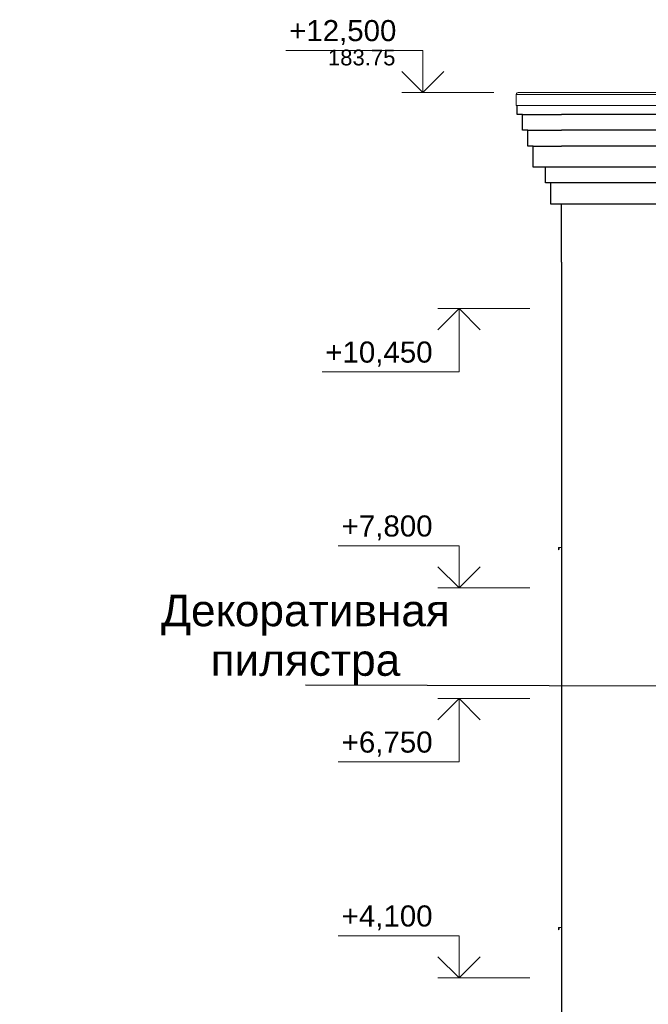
# Model space of a CAD drawing. Header units: millimetres. Extents: x -15683 to 202647, y -7448 to 20513.
# Tile 97 of 114: x 185530 to 191495, y 352 to 9694. Entities that reach past the tile are written whole.
import ezdxf
from ezdxf.enums import TextEntityAlignment as Align

# ---------------------------------------------------------------- set-up
doc = ezdxf.new("R2010")
doc.units = ezdxf.units.MM
doc.header["$MEASUREMENT"] = 0
for name, color, linetype in [('1 Молдинги', 7, 'Continuous'), ('Конструктив - Стены Несущие', 7, 'Continuous'), ('Новый_1_Конструктив-парапет', 7, 'Continuous'), ('Новый_Окна Archicad', 7, 'Continuous'), ('Размер - Отметка Уровня', 7, 'Continuous'), ('Фартук парапета', 7, 'Continuous')]:
    doc.layers.add(name, color=color, linetype=linetype)
for name, color, linetype, lineweight in [('1 Молдинги_Ном._пера__21', 7, 'Continuous', 30), ('Конструктив - Стены Несущие_Ном._пера__21', 7, 'Continuous', 30), ('Новый_1_Конструктив-парапет_Ном._пера__21', 7, 'Continuous', 30), ('Новый_Аннотация - Выносная Надпись.Фасад фрагмент_Ном._пера__1', 7, 'Continuous', 15), ('Новый_Окна Archicad_Ном._пера__1', 7, 'Continuous', 15), ('Размер - Отметка Уровня_Ном._пера__120', 7, 'Continuous', 5), ('Фартук парапета_Ном._пера__1', 7, 'Continuous', 15)]:
    doc.layers.add(name, color=color, linetype=linetype, lineweight=lineweight)
doc.styles.add('СГЕНЕРИР_СТИЛЬ_1', font='arial.ttf')
doc.dimstyles.new('СГЕНЕРИР_СТИЛЬ__2', dxfattribs={"dimtxt": 0.18, "dimasz": 182.4, "dimexe": 0.18, "dimexo": 0.0625, "dimgap": 0, "dimtad": 0, "dimtih": 1, "dimtoh": 1, "dimdec": 4, "dimzin": 0, "dimdsep": 46, "dimcen": 0.09, "dimadec": 0, "dimazin": 0, "dimtfac": 1, "dimtdec": 4, "dimtmove": 0, "dimatfit": 3, "dimldrblk": 'ARROWHEAD_11', "dimfxl": 1, "dimtolj": 1, "dimtzin": 0, "dimarcsym": 0})

# ---------------------------------------------------------------- blocks, each defined once
blk = doc.blocks.new('Элемент Разреза_477_4', base_point=(227496, -3497.6))
at = {"layer": 'Конструктив - Стены Несущие_Ном._пера__21', "color": 7, "linetype": 'Continuous', "lineweight": 30}
for p, q in [((190671.7, 352.4), (190671.7, -3117.6)), ((192171.7, -3117.6), (192171.7, 352.4)), ((191221.7, -3897.6), (191221.7, -3916.3)), ((191221.7, -3916.3), (192171.7, -3916.3)), ((192171.7, -3916.3), (192171.7, -3897.6))]:
    blk.add_line(p, q, dxfattribs=at)
blk = doc.blocks.new('Элемент Разреза_478_4', base_point=(227496, -3497.6))
at = {"layer": 'Конструктив - Стены Несущие_Ном._пера__21', "color": 7, "linetype": 'Continuous', "lineweight": 30}
for p, q in [((190671.7, 4052.4), (190671.7, 352.4)), ((192171.7, 352.4), (192171.7, 4052.4))]:
    blk.add_line(p, q, dxfattribs=at)
blk = doc.blocks.new('Элемент Разреза_481_4', base_point=(227496, -3497.6))
at = {"layer": 'Конструктив - Стены Несущие_Ном._пера__21', "color": 7, "linetype": 'Continuous', "lineweight": 30}
for p, q in [((190671.7, 7392.4), (190671.7, 4052.4)), ((192171.7, 4052.4), (192171.7, 7126.3))]:
    blk.add_line(p, q, dxfattribs=at)
blk = doc.blocks.new('Элемент Разреза_483_4', base_point=(227496, -3497.6))
at = {"layer": 'Новый_1_Конструктив-парапет_Ном._пера__21', "color": 7, "linetype": 'Continuous', "lineweight": 30}
blk.add_line((190671.7, 7392.4), (190671.7, 7944.9), dxfattribs=at)
blk = doc.blocks.new('Элемент Разреза_634_4', base_point=(227496, -3497.6))
at = {"layer": 'Новый_Окна Archicad_Ном._пера__1', "color": 7, "linetype": 'Continuous', "lineweight": 15}
for p, q in [((190671.7, 1082.4), (190641.7, 1080.5)), ((190641.7, 1080.5), (190641.7, 1060.5)), ((190641.7, 1060.5), (190651.7, 1070.5))]:
    blk.add_line(p, q, dxfattribs=at)
blk = doc.blocks.new('Элемент Разреза_635_4', base_point=(227496, -3497.6))
at = {"layer": 'Новый_Окна Archicad_Ном._пера__1', "color": 7, "linetype": 'Continuous', "lineweight": 15}
for p, q in [((190671.7, 4687.4), (190641.7, 4685.5)), ((190641.7, 4685.5), (190641.7, 4665.5)), ((190641.7, 4665.5), (190651.7, 4675.5))]:
    blk.add_line(p, q, dxfattribs=at)
blk = doc.blocks.new('Элемент Разреза_639_4', base_point=(227496, -3497.6))
at = {"layer": 'Фартук парапета_Ном._пера__1', "color": 7, "linetype": 'Continuous', "lineweight": 15}
for p, q in [((190244.3, 8993.9), (190241.7, 8984.9)), ((190241.7, 8984.9), (190241.7, 8879.5)), ((190241.7, 8984.9), (196871.7, 8984.9)), ((190251.1, 9000.3), (190244.3, 8993.9)), ((190260.2, 9002.3), (190251.1, 9000.3)), ((196871.7, 9002.3), (190260.2, 9002.3)), ((190241.7, 8879.5), (197011.8, 8879.5))]:
    blk.add_line(p, q, dxfattribs=at)
blk = doc.blocks.new('Элемент Разреза_640_4', base_point=(227496, -3497.6))
at = {"layer": 'Фартук парапета_Ном._пера__1', "color": 7, "linetype": 'Continuous', "lineweight": 15}
for p, q in [((190241.7, 8984.9), (190241.7, 8984.9)), ((190244.3, 8994), (190244.2, 8993.9)), ((190251.1, 9000.4), (190244.3, 8994)), ((190260.2, 9002.3), (190251.1, 9000.4)), ((190261.5, 9002.3), (190260.2, 9002.3))]:
    blk.add_line(p, q, dxfattribs=at)
blk = doc.blocks.new('Элемент Разреза_641_4', base_point=(227496, -3497.6))
at = {"layer": 'Фартук парапета_Ном._пера__1', "color": 7, "linetype": 'Continuous', "lineweight": 15}
blk.add_line((190260.2, 9002.3), (196871.7, 9002.3), dxfattribs=at)
blk = doc.blocks.new('Элемент Разреза_647_4', base_point=(227496, -3497.6))
at = {"layer": '1 Молдинги_Ном._пера__21', "color": 7, "linetype": 'Continuous', "lineweight": 30}
for p, q in [((190250.7, 8794.9), (190250.7, 8879.5)), ((190300.7, 8794.9), (190250.7, 8794.9)), ((190300.7, 8794.9), (190670.7, 8794.9)), ((190300.7, 8644.9), (190300.7, 8794.9)), ((190350.7, 8644.9), (190300.7, 8644.9)), ((190350.7, 8644.9), (190670.7, 8644.9)), ((190350.7, 8494.9), (190350.7, 8644.9)), ((190400.7, 8494.9), (190350.7, 8494.9)), ((190400.7, 8494.9), (190670.7, 8494.9)), ((190400.7, 8294.9), (190400.7, 8494.9)), ((190520.7, 8294.9), (190400.7, 8294.9)), ((190670.7, 8294.9), (190520.7, 8294.9)), ((190520.7, 8144.9), (190520.7, 8294.9)), ((190570.7, 8144.9), (190520.7, 8144.9)), ((190670.7, 8144.9), (190570.7, 8144.9)), ((190570.7, 7944.9), (190570.7, 8144.9)), ((190670.7, 7944.9), (190570.7, 7944.9))]:
    blk.add_line(p, q, dxfattribs=at)
blk = doc.blocks.new('Элемент Разреза_648_4', base_point=(227496, -3497.6))
at = {"layer": '1 Молдинги_Ном._пера__21', "color": 7, "linetype": 'Continuous', "lineweight": 30}
for p, q in [((197011.8, 8794.9), (190670.7, 8794.9)), ((197061.8, 8644.9), (190670.7, 8644.9)), ((197111.8, 8494.9), (190670.7, 8494.9)), ((197161.8, 8294.9), (190670.7, 8294.9)), ((197281.8, 8144.9), (190670.7, 8144.9)), ((197331.8, 7944.9), (190670.7, 7944.9))]:
    blk.add_line(p, q, dxfattribs=at)
blk = doc.blocks.new('ARROWHEAD_11')
at = {"color": 0, "linetype": 'Continuous', "lineweight": 0}
blk.add_line((0, 0), (-1, 0), dxfattribs=at)
at = {"color": 0, "linetype": 'Continuous', "lineweight": 0, "const_width": 0.25, "flags": 128}
blk.add_lwpolyline([(-0.125, 0, 1), (0.125, 0, 1)], format="xyb", close=True, dxfattribs=at)
blk = doc.blocks.new('Отметка высоты (ГОСТ)[53]_4', base_point=(189355.3, 9002.4))
at = {"layer": 'Размер - Отметка Уровня_Ном._пера__120', "color": 7, "linetype": 'Continuous', "lineweight": 5}
for p, q in [((189355.3, 9402.4), (188056.2, 9402.4)), ((189355.3, 9002.4), (189355.3, 9402.4)), ((189355.3, 9002.4), (189155.3, 9202.4)), ((189355.3, 9002.4), (189555.3, 9202.4)), ((190028.1, 9002.4), (189155.3, 9002.4))]:
    blk.add_line(p, q, dxfattribs=at)
at = {"layer": 'Размер - Отметка Уровня_Ном._пера__120', "color": 7, "lineweight": 5, "insert": (189155.3, 9432.1), "char_height": 200, "attachment_point": 9, "style": 'СГЕНЕРИР_СТИЛЬ_1'}
blk.add_mtext('\\A1;+12,500{\\H0.66x;\\S^  ;}', dxfattribs=at)
at = {"layer": 'Размер - Отметка Уровня_Ном._пера__120', "color": 7, "lineweight": 5, "style": 'СГЕНЕРИР_СТИЛЬ_1'}
blk.add_attdef('addText', text='', height=150, dxfattribs=at).set_placement((189095.3, 9215.5), align=Align.BOTTOM_RIGHT)
blk = doc.blocks.new('Отметка высоты (ГОСТ)[58]_4', base_point=(189698.9, 602.4))
at = {"layer": 'Размер - Отметка Уровня_Ном._пера__120', "color": 7, "linetype": 'Continuous', "lineweight": 5}
for p, q in [((189698.9, 1002.4), (188552.4, 1002.4)), ((189698.9, 602.4), (189698.9, 1002.4)), ((189698.9, 602.4), (189498.9, 802.4)), ((189698.9, 602.4), (189898.9, 802.4)), ((190371.7, 602.4), (189498.9, 602.4))]:
    blk.add_line(p, q, dxfattribs=at)
at = {"layer": 'Размер - Отметка Уровня_Ном._пера__120', "color": 7, "lineweight": 5, "insert": (189498.9, 1032.1), "char_height": 200, "attachment_point": 9, "style": 'СГЕНЕРИР_СТИЛЬ_1'}
blk.add_mtext('\\A1;+4,100{\\H0.66x;\\S^  ;}', dxfattribs=at)
at = {"layer": 'Размер - Отметка Уровня_Ном._пера__120', "color": 7, "lineweight": 5, "style": 'СГЕНЕРИР_СТИЛЬ_1'}
blk.add_attdef('addText', text='', height=150, dxfattribs=at).set_placement((189438.9, 766.6), align=Align.BOTTOM_RIGHT)
blk = doc.blocks.new('Отметка высоты (ГОСТ)[59]_4', base_point=(189698.9, 3252.4))
at = {"layer": 'Размер - Отметка Уровня_Ном._пера__120', "color": 7, "linetype": 'Continuous', "lineweight": 5}
for p, q in [((190371.7, 3252.4), (189498.9, 3252.4)), ((189698.9, 3252.4), (189498.9, 3052.4)), ((189698.9, 3252.4), (189698.9, 2652.4)), ((189698.9, 3252.4), (189898.9, 3052.4)), ((189698.9, 2652.4), (188552.4, 2652.4))]:
    blk.add_line(p, q, dxfattribs=at)
at = {"layer": 'Размер - Отметка Уровня_Ном._пера__120', "color": 7, "lineweight": 5, "insert": (189498.9, 2682.1), "char_height": 200, "attachment_point": 9, "style": 'СГЕНЕРИР_СТИЛЬ_1'}
blk.add_mtext('\\A1;+6,750{\\H0.66x;\\S^  ;}', dxfattribs=at)
at = {"layer": 'Размер - Отметка Уровня_Ном._пера__120', "color": 7, "lineweight": 5, "style": 'СГЕНЕРИР_СТИЛЬ_1'}
blk.add_attdef('addText', text='', height=150, dxfattribs=at).set_placement((189498.9, 2416.6), align=Align.BOTTOM_RIGHT)
blk = doc.blocks.new('Отметка высоты (ГОСТ)[60]_4', base_point=(189698.9, 6952.4))
at = {"layer": 'Размер - Отметка Уровня_Ном._пера__120', "color": 7, "linetype": 'Continuous', "lineweight": 5}
for p, q in [((190371.7, 6952.4), (189498.9, 6952.4)), ((189698.9, 6952.4), (189498.9, 6752.4)), ((189698.9, 6952.4), (189698.9, 6352.4)), ((189698.9, 6952.4), (189898.9, 6752.4)), ((189698.9, 6352.4), (188399.8, 6352.4))]:
    blk.add_line(p, q, dxfattribs=at)
at = {"layer": 'Размер - Отметка Уровня_Ном._пера__120', "color": 7, "lineweight": 5, "insert": (189498.9, 6382.1), "char_height": 200, "attachment_point": 9, "style": 'СГЕНЕРИР_СТИЛЬ_1'}
blk.add_mtext('\\A1;+10,450{\\H0.66x;\\S^  ;}', dxfattribs=at)
at = {"layer": 'Размер - Отметка Уровня_Ном._пера__120', "color": 7, "lineweight": 5, "style": 'СГЕНЕРИР_СТИЛЬ_1'}
blk.add_attdef('addText', text='', height=150, dxfattribs=at).set_placement((189498.9, 6116.6), align=Align.BOTTOM_RIGHT)
blk = doc.blocks.new('Отметка высоты (ГОСТ)[61]_4', base_point=(189698.9, 4302.4))
at = {"layer": 'Размер - Отметка Уровня_Ном._пера__120', "color": 7, "linetype": 'Continuous', "lineweight": 5}
for p, q in [((189698.9, 4702.4), (188552.4, 4702.4)), ((189698.9, 4302.4), (189698.9, 4702.4)), ((189698.9, 4302.4), (189498.9, 4502.4)), ((189698.9, 4302.4), (189898.9, 4502.4)), ((190371.7, 4302.4), (189498.9, 4302.4))]:
    blk.add_line(p, q, dxfattribs=at)
at = {"layer": 'Размер - Отметка Уровня_Ном._пера__120', "color": 7, "lineweight": 5, "insert": (189498.9, 4732.1), "char_height": 200, "attachment_point": 9, "style": 'СГЕНЕРИР_СТИЛЬ_1'}
blk.add_mtext('\\A1;+7,800{\\H0.66x;\\S^  ;}', dxfattribs=at)
at = {"layer": 'Размер - Отметка Уровня_Ном._пера__120', "color": 7, "lineweight": 5, "style": 'СГЕНЕРИР_СТИЛЬ_1'}
blk.add_attdef('addText', text='', height=150, dxfattribs=at).set_placement((189438.9, 4466.6), align=Align.BOTTOM_RIGHT)

msp = doc.modelspace()

# ---------------------------------------------------------------- block references
at = {"layer": '1 Молдинги', "lineweight": 0}
for name in ['Элемент Разреза_647_4', 'Элемент Разреза_648_4']:
    msp.add_blockref(name, (227496, -3497.6), dxfattribs=at)
at = {"layer": 'Конструктив - Стены Несущие', "lineweight": 0}
for name in ['Элемент Разреза_481_4', 'Элемент Разреза_478_4', 'Элемент Разреза_477_4']:
    msp.add_blockref(name, (227496, -3497.6), dxfattribs=at)
at = {"layer": 'Новый_1_Конструктив-парапет', "lineweight": 0}
msp.add_blockref('Элемент Разреза_483_4', (227496, -3497.6), dxfattribs=at)
at = {"layer": 'Новый_Окна Archicad', "lineweight": 0}
for name in ['Элемент Разреза_635_4', 'Элемент Разреза_634_4']:
    msp.add_blockref(name, (227496, -3497.6), dxfattribs=at)
at = {"layer": 'Размер - Отметка Уровня', "color": 104, "linetype": 'Continuous', "lineweight": 15, "true_color": 0x029e21}
msp.add_blockref('Отметка высоты (ГОСТ)[53]_4', (189355.3, 9002.4), dxfattribs=at).add_auto_attribs({'addText': '183.75'})
for name, p in [('Отметка высоты (ГОСТ)[60]_4', (189698.9, 6952.4)), ('Отметка высоты (ГОСТ)[61]_4', (189698.9, 4302.4)), ('Отметка высоты (ГОСТ)[59]_4', (189698.9, 3252.4)), ('Отметка высоты (ГОСТ)[58]_4', (189698.9, 602.4))]:
    msp.add_blockref(name, p, dxfattribs=at)
at = {"layer": 'Фартук парапета', "lineweight": 0}
for name in ['Элемент Разреза_639_4', 'Элемент Разреза_640_4', 'Элемент Разреза_641_4']:
    msp.add_blockref(name, (227496, -3497.6), dxfattribs=at)

# ---------------------------------------------------------------- texts
at = {"layer": 'Новый_Аннотация - Выносная Надпись.Фасад фрагмент_Ном._пера__1', "color": 7, "linetype": 'Continuous', "lineweight": 15, "insert": (188241, 3378.7), "char_height": 300, "width": 2940.716, "attachment_point": 8, "line_spacing_factor": 0.940343, "style": 'СГЕНЕРИР_СТИЛЬ_1'}
msp.add_mtext('\\A1;Декоративная пилястра', dxfattribs=at)

# ---------------------------------------------------------------- leaders
at = {"layer": 'Новый_Аннотация - Выносная Надпись.Фасад фрагмент_Ном._пера__1', "color": 7, "linetype": 'Continuous', "lineweight": 15, "annotation_type": 0, "has_hookline": 1, "hookline_direction": 1, "text_width": 2711.5}
msp.add_leader([(197420.4, 3357.6), (188241, 3378.7)], dimstyle='СГЕНЕРИР_СТИЛЬ__2', dxfattribs=at)

doc.saveas('drawing.dxf')
